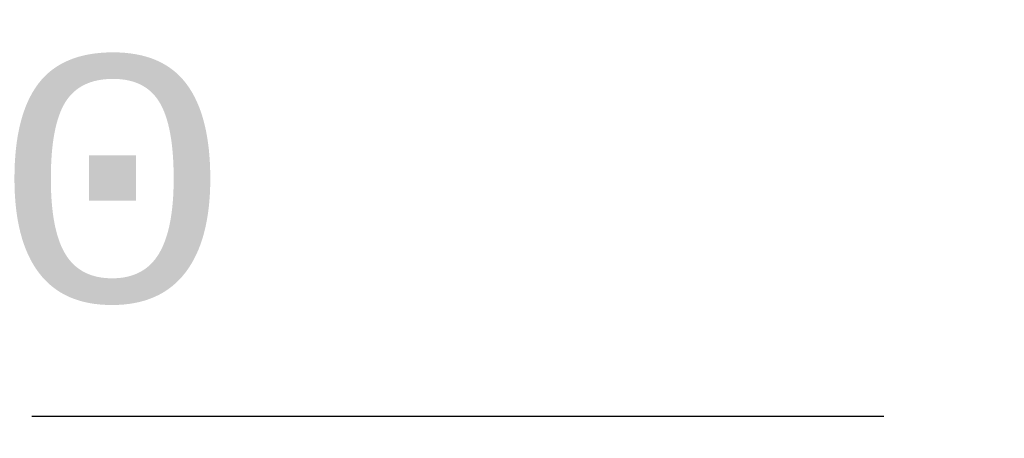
# Model space of a CAD drawing. Header units: millimetres. Extents: x 4 to 585, y 130 to 416.
# Tile 21 of 100: x 308.89 to 318.92, y 148.46 to 152.73. Entities that reach past the tile are written whole.
import ezdxf

# ---------------------------------------------------------------- set-up
doc = ezdxf.new("R2010")
doc.units = ezdxf.units.MM
doc.header["$LTSCALE"] = 0.75
doc.layers.add('Dimensions', color=7, linetype='Continuous', lineweight=13)
doc.styles.get("Standard").update_dxf_attribs({"font": 'cour.ttf'})
doc.dimstyles.new('ISO-25', dxfattribs={"dimtxt": 2.5, "dimasz": 2.5, "dimexe": 1.5, "dimexo": 1.5, "dimgap": 1, "dimtad": 1, "dimdec": 1, "dimdsep": 46, "dimtxsty": 'Standard', "dimcen": 0, "dimclrd": 256, "dimclre": 256, "dimclrt": 256, "dimazin": 2, "dimtp": 0.1, "dimtm": 0.1, "dimtfac": 0.72, "dimtdec": 1, "dimtmove": 0, "dimatfit": 3, "dimfxl": 1, "dimarcsym": 0})

# ---------------------------------------------------------------- blocks, each defined once
blk = doc.blocks.new('*D62')
at = {"layer": 'Defpoints', "color": 0, "transparency": 16777216}
for p in [(319.196398, 148.686599), (319.196398, 141.436112)]:
    blk.add_point(p, dxfattribs=at)
at = {"layer": 'Dimensions', "lineweight": -2, "transparency": 16777216}
blk.add_line((319.196398, 147.186599), (319.196398, 138.788676), dxfattribs=at)
at = {"layer": 'Dimensions', "transparency": 16777216, "insert": (316.791484, 139.612394), "char_height": 2.5, "attachment_point": 5, "rotation": 90}
blk.add_mtext('0', dxfattribs=at)
blk = doc.blocks.new('*D63')
at = {"layer": 'Defpoints', "color": 0, "transparency": 16777216}
for p in [(311.660402, 148.686599), (319.196398, 148.686599)]:
    blk.add_point(p, dxfattribs=at)
at = {"layer": 'Dimensions', "lineweight": -2, "transparency": 16777216}
blk.add_line((317.696398, 148.686599), (309.012966, 148.686599), dxfattribs=at)
at = {"layer": 'Dimensions', "transparency": 16777216, "insert": (309.836684, 151.091513), "char_height": 2.5, "attachment_point": 5}
blk.add_mtext('0', dxfattribs=at)

msp = doc.modelspace()

# ---------------------------------------------------------------- dimensions: what is measured, and where the dimension line sits
at = {"layer": 'Dimensions'}
for offset, dtype, picture, middle in [((-7.535996, 0), 0, '*D63', (309.836684, 151.091513)), ((0, -7.250487), 1, '*D62', (316.791484, 139.612394))]:
    dim = msp.add_ordinate_dim(feature_location=(319.196398, 148.686599), offset=offset, dtype=dtype, origin=(319.196398, 148.686599), dimstyle='ISO-25', override={"dimlfac": 1}, dxfattribs=at)
    dim.commit()
    dim.dimension.update_dxf_attribs({"geometry": picture, "text_midpoint": middle})

doc.saveas('drawing.dxf')
